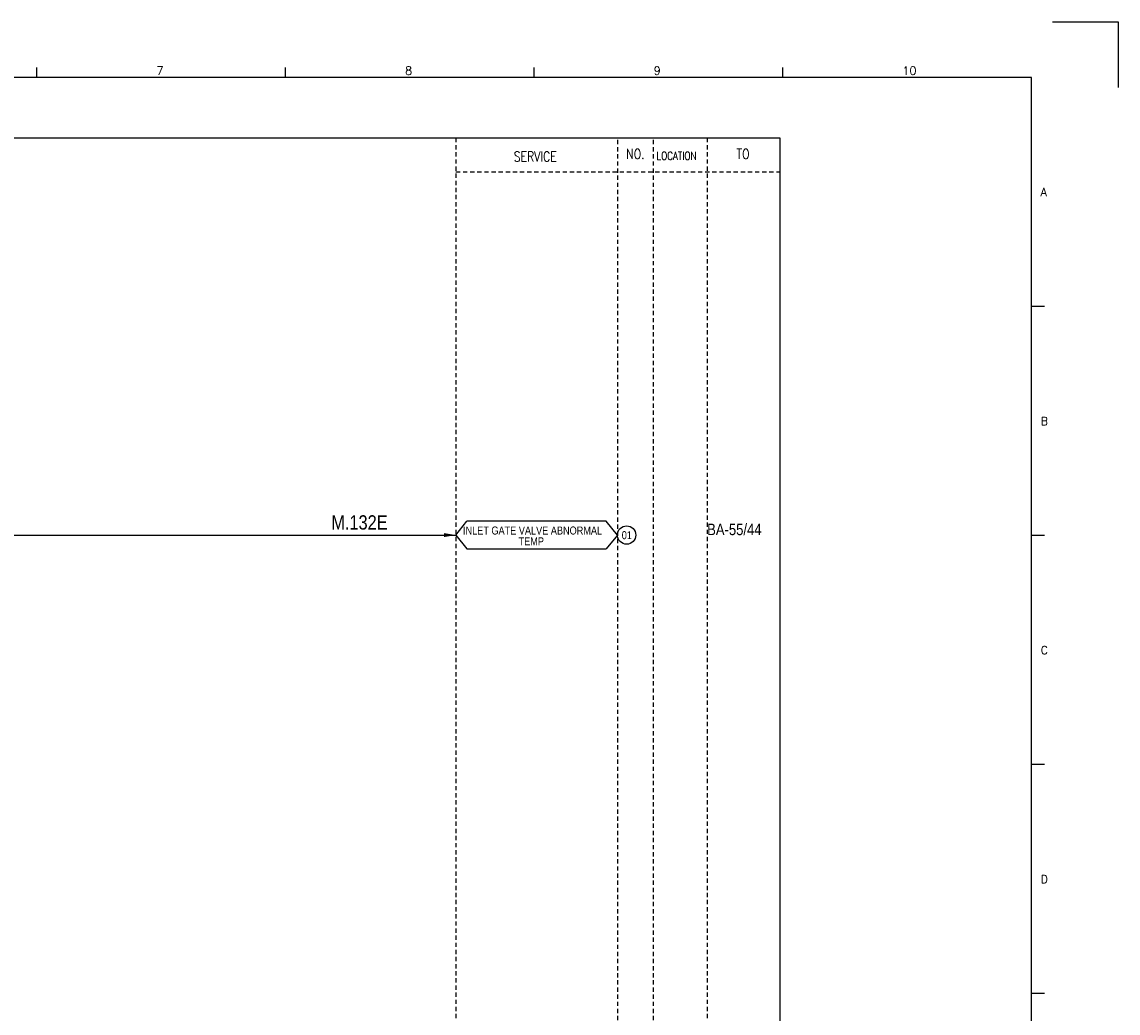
# Model space of a CAD drawing. Extents: x 1463 to 2429, y -93 to 589.
# Tile 4 of 4: x 2044 to 2429, y 241 to 589. Entities that reach past the tile are written whole.
import ezdxf
from ezdxf.enums import TextEntityAlignment as Align

# ---------------------------------------------------------------- set-up
doc = ezdxf.new("R2010")
doc.units = 0
doc.header["$MEASUREMENT"] = 0
doc.linetypes.add('HIDDEN', pattern=[4, 1.5, -1, 1.5])
doc.layers.get('0').update_dxf_attribs({"linetype": 'CONTINUOUS'})
doc.layers.get('DEFPOINTS').update_dxf_attribs({"linetype": 'CONTINUOUS'})
for name, color, linetype in [('CON', 4, 'CONTINUOUS'), ('DCS', 7, 'CONTINUOUS'), ('HID', 2, 'HIDDEN'), ('圖框CON', 4, 'CONTINUOUS'), ('框線', 6, 'CONTINUOUS')]:
    doc.layers.add(name, color=color, linetype=linetype)
doc.styles.add('DAYUKP', font='complex', dxfattribs={"bigfont": 'DAYUKP.SHX'})
doc.styles.add('ROMANS', font='romans', dxfattribs={"width": 0.8})
doc.styles.add('style3', font='ARIALN.TTF')

# ---------------------------------------------------------------- blocks, each defined once
blk = doc.blocks.new('LEADER')
at = {"layer": 'CON'}
blk.add_solid([(0.85, -0.57), (0.85, -1.57), (3.85, -1.07)], dxfattribs=at)
blk = doc.blocks.new('1')
at = {"layer": 'DEFPOINTS'}
blk.add_lwpolyline([(2189, 689.33), (2211.97, 689.33), (2211.97, 666.36)], dxfattribs=at)
at = {"layer": '圖框CON'}
for p, q in [((1832.37, 669.85), (1832.37, 673.29)), ((1919.66, 669.85), (1919.66, 673.29)), ((2006.95, 669.85), (2006.95, 673.29)), ((2094.24, 669.85), (2094.24, 673.29)), ((2186.14, 589.41), (2181.53, 589.41)), ((2186.14, 509.01), (2181.53, 509.01)), ((2186.14, 428.61), (2181.53, 428.61)), ((2186.14, 348.2), (2181.53, 348.2))]:
    blk.add_line(p, q, dxfattribs=at)
at = {"layer": '框線'}
for p, q in [((2181.53, 669.81), (1308.62, 669.81)), ((2181.53, 26.6), (2181.53, 669.81))]:
    blk.add_line(p, q, dxfattribs=at)
at = {"style": 'DAYUKP'}
for s, height, p in [('7', 2.87, (1874.39, 670.78)), ('8', 2.87, (1961.68, 670.78)), ('9', 2.87, (2048.97, 670.78)), ('10', 2.871, (2136.26, 670.78))]:
    blk.add_text(s, height=height, dxfattribs=at).set_placement(p)
for s, p in [('A', (2184.79, 629.6)), ('B', (2184.79, 549.2)), ('C', (2184.79, 468.8)), ('D', (2184.79, 388.39))]:
    blk.add_text(s, height=2.87, dxfattribs=at).set_placement(p, align=Align.MIDDLE_LEFT)

msp = doc.modelspace()

# ---------------------------------------------------------------- linework, layer by layer
at = {"layer": 'CON', "color": 6}
for p, q in [((2196.45, 408.92), (2200.35, 413.74)), ((2249.26, 413.74), (2200.35, 413.74)), ((2253.15, 408.92), (2249.26, 413.74)), ((2196.45, 408.92), (2200.35, 404.11)), ((2253.15, 408.92), (2249.26, 404.11)), ((2200.35, 404.11), (2249.26, 404.11))]:
    msp.add_line(p, q, dxfattribs=at)
at = {"layer": 'CON'}
msp.add_line((1981.67, 408.92), (2196.45, 408.92), dxfattribs=at)
msp.add_lwpolyline([(1596.2, 548.31), (2310.2, 548.31), (2310.2, 48.51), (1596.2, 48.51)], close=True, dxfattribs=at)
msp.add_circle((2256.37, 408.92), 3.21, dxfattribs=at)
at = {"layer": 'HID'}
for p, q in [((2196.45, 548.31), (2196.45, 48.51)), ((2253.15, 547.61), (2253.15, 48.51)), ((2265.75, 547.61), (2265.75, 48.51)), ((2284.65, 548.31), (2284.65, 48.51)), ((2196.45, 536.41), (2310.2, 536.41))]:
    msp.add_line(p, q, dxfattribs=at)

# ---------------------------------------------------------------- block references
msp.add_blockref('1', (216.93, -100.27))
at = {"layer": 'CON', "xscale": 1.4, "yscale": 1.4, "zscale": 1.4}
msp.add_blockref('LEADER', (2191.06, 410.41), dxfattribs=at)

# ---------------------------------------------------------------- texts
at = {"layer": 'CON', "style": 'ROMANS', "width": 0.8}
for s, p in [('SERVICE', (2224.31, 541.81)), ('NO.', (2259.45, 542.71)), ('TO', (2297.25, 542.71))]:
    msp.add_text(s, height=3.5, dxfattribs=at).set_placement(p, align=Align.MIDDLE)
msp.add_text('LOCATION', height=2.8, dxfattribs=at).set_placement((2266.89, 539.81), align=Align.BOTTOM_LEFT)
at = {"layer": 'CON', "style": 'style3'}
for s, p in [(' INLET GATE VALVE ABNORMAL', (2198.05, 408.27)), ('TEMP', (2218.45, 404.48)), ('01', (2254.68, 406.64))]:
    msp.add_text(s, height=2.8, dxfattribs=at).set_placement(p, align=Align.BOTTOM_LEFT)
msp.add_text('BA-55/44', height=4, dxfattribs=at).set_placement((2284.65, 408.9))
at = {"layer": 'DCS', "linetype": 'ByBlock', "style": 'style3'}
msp.add_text('M.132E', height=5, dxfattribs=at).set_placement((2152.73, 410.86))

doc.saveas('drawing.dxf')
